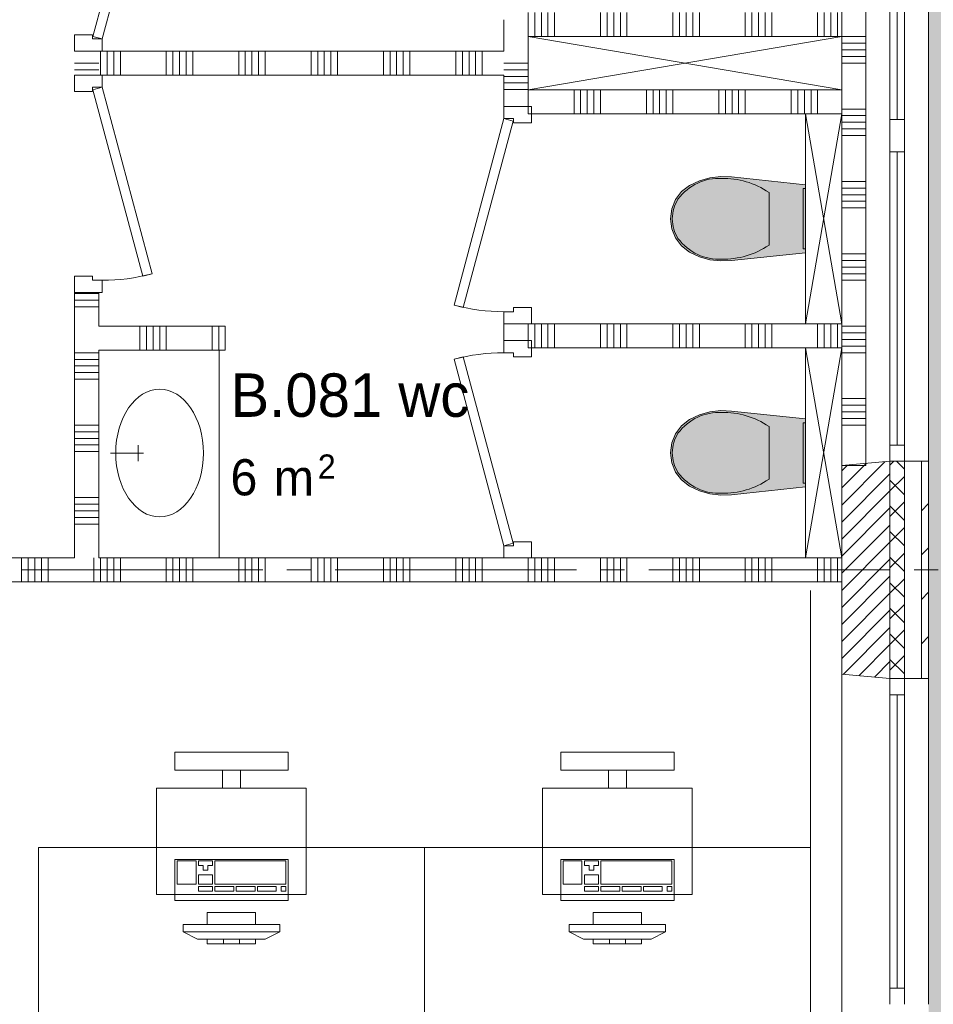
# Paper-space layout '19061B VOn 012b Plattegrond tweede verdieping' of a CAD drawing. Header units: millimetres. Extents: x 10 to 1052, y 0 to 594.
# Tile 16 of 50: x 253 to 291, y 297 to 338. Entities that reach past the tile are written whole.
import ezdxf
from ezdxf.xclip import XClip

# ---------------------------------------------------------------- set-up
doc = ezdxf.new("R2010")
doc.units = ezdxf.units.MM
doc.header["$MEASUREMENT"] = 0
doc.header["$XCLIPFRAME"] = 0
doc.linetypes.add('B0204', pattern=[13, 10, -1, 1, -1])
for name, color, linetype in [('21 Buitenwanden', 7, 'Continuous'), ('21 Buitenwanden Doorsnede-arcering', 7, 'Continuous'), ('21 Buitenwanden Laagscheidingslijnen', 7, 'Continuous'), ('21 Buitenwanden Ramen', 7, 'Continuous'), ('22 NC Binnenwanden', 7, 'Continuous'), ('22 NC Binnenwanden Deuren', 7, 'Continuous'), ('22 NC Binnenwanden Doorsnede-arcering', 7, 'Continuous'), ('23 Vloeren', 7, 'Continuous'), ('67 Radiatoren - lijn', 7, 'Continuous'), ('74 Sanitair', 7, 'Continuous'), ('74 Sanitair Afdek-arcering', 7, 'Continuous'), ('A Stramien', 7, 'Continuous'), ('New_82 Interieur', 7, 'Continuous'), ('New_Z Ruimtebenaming 2D arcering', 7, 'Continuous'), ('Z Ruimtebenaming', 7, 'Continuous')]:
    doc.layers.add(name, color=color, linetype=linetype)
doc.styles.add('GENERATED_STYLE_2', font='txt')

# ---------------------------------------------------------------- blocks, each defined once
blk = doc.blocks.new('*X3')
at = {"layer": '22 NC Binnenwanden Doorsnede-arcering', "color": 7, "linetype": 'Continuous', "lineweight": 0}
for p, q in [((286.76, 341.758), (287.584, 341.758)), ((287.584, 341.758), (287.76, 341.758)), ((286.76, 339.855), (287.584, 339.855)), ((286.76, 339.581), (287.584, 339.581)), ((287.584, 339.855), (287.76, 339.855)), ((287.584, 339.581), (287.76, 339.581)), ((286.76, 339.306), (287.584, 339.306)), ((287.584, 339.306), (287.76, 339.306)), ((286.76, 339.032), (287.584, 339.032)), ((286.76, 338.758), (287.584, 338.758)), ((287.584, 339.032), (287.76, 339.032)), ((287.584, 338.758), (287.76, 338.758)), ((286.76, 336.855), (287.584, 336.855)), ((287.584, 336.855), (287.76, 336.855)), ((286.76, 336.581), (287.584, 336.581)), ((286.76, 336.306), (287.584, 336.306)), ((287.584, 336.581), (287.76, 336.581)), ((287.584, 336.306), (287.76, 336.306)), ((286.76, 336.032), (287.584, 336.032)), ((287.584, 336.032), (287.76, 336.032)), ((286.76, 335.758), (287.584, 335.758)), ((287.584, 335.758), (287.76, 335.758)), ((286.76, 333.855), (287.584, 333.855)), ((287.584, 333.855), (287.76, 333.855)), ((286.76, 333.581), (287.584, 333.581)), ((287.584, 333.581), (287.76, 333.581)), ((286.76, 333.306), (287.584, 333.306)), ((286.76, 333.032), (287.584, 333.032)), ((287.584, 333.306), (287.76, 333.306)), ((287.584, 333.032), (287.76, 333.032)), ((286.76, 332.758), (287.584, 332.758)), ((287.584, 332.758), (287.76, 332.758)), ((286.76, 330.855), (287.584, 330.855)), ((286.76, 330.581), (287.584, 330.581)), ((287.584, 330.855), (287.76, 330.855)), ((287.584, 330.581), (287.76, 330.581)), ((286.76, 330.306), (287.584, 330.306)), ((287.584, 330.306), (287.76, 330.306)), ((286.76, 330.032), (287.584, 330.032)), ((286.76, 329.758), (287.584, 329.758)), ((287.584, 330.032), (287.76, 330.032)), ((287.584, 329.758), (287.76, 329.758)), ((286.76, 327.855), (287.584, 327.855)), ((287.584, 327.855), (287.76, 327.855)), ((286.76, 327.581), (287.584, 327.581)), ((286.76, 327.306), (287.584, 327.306)), ((287.584, 327.581), (287.76, 327.581)), ((287.584, 327.306), (287.76, 327.306)), ((286.76, 327.032), (287.584, 327.032)), ((287.584, 327.032), (287.76, 327.032)), ((286.76, 326.758), (287.584, 326.758)), ((287.584, 326.758), (287.76, 326.758)), ((286.76, 324.855), (287.584, 324.855)), ((287.584, 324.855), (287.76, 324.855)), ((286.76, 324.581), (287.584, 324.581)), ((287.584, 324.581), (287.76, 324.581)), ((286.76, 324.306), (287.584, 324.306)), ((286.76, 324.032), (287.584, 324.032)), ((287.584, 324.306), (287.76, 324.306)), ((287.584, 324.032), (287.76, 324.032)), ((286.76, 323.758), (287.584, 323.758)), ((287.584, 323.758), (287.76, 323.758)), ((286.76, 321.855), (287.584, 321.855)), ((286.76, 321.581), (287.584, 321.581)), ((287.584, 321.855), (287.76, 321.855)), ((287.584, 321.581), (287.76, 321.581)), ((286.76, 321.306), (287.584, 321.306)), ((287.584, 321.306), (287.76, 321.306)), ((286.76, 321.032), (287.584, 321.032)), ((286.76, 320.758), (287.584, 320.758)), ((287.584, 321.032), (287.76, 321.032)), ((287.584, 320.758), (287.76, 320.758))]:
    blk.add_line(p, q, dxfattribs=at)
blk = doc.blocks.new('*X48')
at = {"layer": '22 NC Binnenwanden Doorsnede-arcering', "color": 7, "linetype": 'Continuous', "lineweight": 0}
for p, q in [((273.318, 335.758), (272.757, 335.758)), ((273.318, 335.483), (272.757, 335.483)), ((273.757, 335.758), (273.318, 335.758)), ((273.757, 335.483), (273.318, 335.483)), ((273.318, 335.209), (272.757, 335.209)), ((273.757, 335.209), (273.318, 335.209)), ((273.318, 334.935), (272.757, 334.935)), ((273.318, 334.66), (272.757, 334.66)), ((273.757, 334.935), (273.318, 334.935)), ((273.757, 334.66), (273.318, 334.66))]:
    blk.add_line(p, q, dxfattribs=at)
blk = doc.blocks.new('*X51')
at = {"layer": '22 NC Binnenwanden Doorsnede-arcering', "color": 7, "linetype": 'Continuous', "lineweight": 0}
for p, q in [((256.035, 336.258), (256.035, 335.258)), ((256.309, 336.258), (256.309, 335.258)), ((256.583, 336.258), (256.583, 335.258)), ((256.858, 336.258), (256.858, 335.258)), ((258.76, 336.258), (258.76, 335.258)), ((259.035, 336.258), (259.035, 335.258)), ((259.309, 336.258), (259.309, 335.258)), ((259.583, 336.258), (259.583, 335.258)), ((259.858, 336.258), (259.858, 335.258)), ((261.76, 336.258), (261.76, 335.258)), ((262.035, 336.258), (262.035, 335.258)), ((262.309, 336.258), (262.309, 335.258)), ((262.583, 336.258), (262.583, 335.258)), ((262.858, 336.258), (262.858, 335.258)), ((264.76, 336.258), (264.76, 335.258)), ((265.035, 336.258), (265.035, 335.258)), ((265.309, 336.258), (265.309, 335.258)), ((265.583, 336.258), (265.583, 335.258)), ((265.858, 336.258), (265.858, 335.258)), ((267.76, 336.258), (267.76, 335.258)), ((268.035, 336.258), (268.035, 335.258)), ((268.309, 336.258), (268.309, 335.258)), ((268.583, 336.258), (268.583, 335.258)), ((268.858, 336.258), (268.858, 335.258)), ((270.76, 336.258), (270.76, 335.258)), ((271.035, 336.258), (271.035, 335.258)), ((271.309, 336.258), (271.309, 335.258)), ((271.583, 336.258), (271.583, 335.258)), ((271.858, 336.258), (271.858, 335.258))]:
    blk.add_line(p, q, dxfattribs=at)
blk = doc.blocks.new('*X53')
at = {"layer": '22 NC Binnenwanden Doorsnede-arcering', "color": 7, "linetype": 'Continuous', "lineweight": 0}
for p, q in [((255.486, 326.209), (254.957, 326.209)), ((255.957, 326.209), (255.486, 326.209)), ((255.486, 325.935), (254.957, 325.935)), ((255.486, 325.66), (254.957, 325.66)), ((255.957, 325.935), (255.486, 325.935)), ((255.957, 325.66), (255.486, 325.66)), ((255.486, 323.758), (254.957, 323.758)), ((255.957, 323.758), (255.486, 323.758)), ((255.486, 323.483), (254.957, 323.483)), ((255.486, 323.209), (254.957, 323.209)), ((255.957, 323.483), (255.486, 323.483)), ((255.957, 323.209), (255.486, 323.209)), ((255.486, 322.935), (254.957, 322.935)), ((255.957, 322.935), (255.486, 322.935)), ((255.486, 322.66), (254.957, 322.66)), ((255.957, 322.66), (255.486, 322.66)), ((255.486, 320.758), (254.957, 320.758)), ((255.957, 320.758), (255.486, 320.758)), ((255.486, 320.483), (254.957, 320.483)), ((255.957, 320.483), (255.486, 320.483)), ((255.486, 320.209), (254.957, 320.209)), ((255.486, 319.935), (254.957, 319.935)), ((255.957, 320.209), (255.486, 320.209)), ((255.957, 319.935), (255.486, 319.935)), ((255.486, 319.66), (254.957, 319.66)), ((255.957, 319.66), (255.486, 319.66)), ((255.486, 317.758), (254.957, 317.758)), ((255.486, 317.483), (254.957, 317.483)), ((255.957, 317.758), (255.486, 317.758)), ((255.957, 317.483), (255.486, 317.483)), ((255.486, 317.209), (254.957, 317.209)), ((255.957, 317.209), (255.486, 317.209)), ((255.486, 316.935), (254.957, 316.935)), ((255.486, 316.66), (254.957, 316.66)), ((255.957, 316.935), (255.486, 316.935)), ((255.957, 316.66), (255.486, 316.66))]:
    blk.add_line(p, q, dxfattribs=at)
blk = doc.blocks.new('*X54')
at = {"layer": '22 NC Binnenwanden Doorsnede-arcering', "color": 7, "linetype": 'Continuous', "lineweight": 0}
for p, q in [((255.486, 335.758), (254.957, 335.758)), ((255.486, 335.483), (254.957, 335.483)), ((255.957, 335.758), (255.486, 335.758)), ((255.957, 335.483), (255.486, 335.483))]:
    blk.add_line(p, q, dxfattribs=at)
blk = doc.blocks.new('*X55')
at = {"layer": '22 NC Binnenwanden Doorsnede-arcering', "color": 7, "linetype": 'Continuous', "lineweight": 0}
for p, q in [((273.76, 324.958), (273.76, 323.958)), ((274.035, 324.958), (274.035, 323.958)), ((274.309, 324.958), (274.309, 323.958)), ((274.583, 324.958), (274.583, 323.958)), ((274.858, 324.958), (274.858, 323.958)), ((276.76, 324.958), (276.76, 323.958)), ((277.035, 324.958), (277.035, 323.958)), ((277.309, 324.958), (277.309, 323.958)), ((277.583, 324.958), (277.583, 323.958)), ((277.858, 324.958), (277.858, 323.958)), ((279.76, 324.958), (279.76, 323.958)), ((280.035, 324.958), (280.035, 323.958)), ((280.309, 324.958), (280.309, 323.958)), ((280.583, 324.958), (280.583, 323.958)), ((280.858, 324.958), (280.858, 323.958)), ((282.76, 324.958), (282.76, 323.958)), ((283.035, 324.958), (283.035, 323.958)), ((283.309, 324.958), (283.309, 323.958)), ((283.583, 324.958), (283.583, 323.958)), ((283.858, 324.958), (283.858, 323.958)), ((285.76, 324.958), (285.76, 323.958)), ((286.035, 324.958), (286.035, 323.958)), ((286.309, 324.958), (286.309, 323.958)), ((286.583, 324.958), (286.583, 323.958))]:
    blk.add_line(p, q, dxfattribs=at)
blk = doc.blocks.new('*X56')
at = {"layer": '22 NC Binnenwanden Doorsnede-arcering', "color": 7, "linetype": 'Continuous', "lineweight": 0}
for p, q in [((252.76, 315.258), (252.76, 314.258)), ((253.035, 315.258), (253.035, 314.258)), ((253.309, 315.258), (253.309, 314.258)), ((253.583, 315.258), (253.583, 314.258)), ((253.858, 315.258), (253.858, 314.258)), ((255.76, 315.258), (255.76, 314.258)), ((256.035, 315.258), (256.035, 314.258)), ((256.309, 315.258), (256.309, 314.258)), ((256.583, 315.258), (256.583, 314.258)), ((256.858, 315.258), (256.858, 314.258)), ((258.76, 315.258), (258.76, 314.258)), ((259.035, 315.258), (259.035, 314.258)), ((259.309, 315.258), (259.309, 314.258)), ((259.583, 315.258), (259.583, 314.258)), ((259.858, 315.258), (259.858, 314.258)), ((261.76, 315.258), (261.76, 314.258)), ((262.035, 315.258), (262.035, 314.258)), ((262.309, 315.258), (262.309, 314.258)), ((262.583, 315.258), (262.583, 314.258)), ((262.858, 315.258), (262.858, 314.258)), ((264.76, 315.258), (264.76, 314.258)), ((265.035, 315.258), (265.035, 314.258)), ((265.309, 315.258), (265.309, 314.258)), ((265.583, 315.258), (265.583, 314.258)), ((265.858, 315.258), (265.858, 314.258)), ((267.76, 315.258), (267.76, 314.258)), ((268.035, 315.258), (268.035, 314.258)), ((268.309, 315.258), (268.309, 314.258)), ((268.583, 315.258), (268.583, 314.258)), ((268.858, 315.258), (268.858, 314.258)), ((270.76, 315.258), (270.76, 314.258)), ((271.035, 315.258), (271.035, 314.258)), ((271.309, 315.258), (271.309, 314.258)), ((271.583, 315.258), (271.583, 314.258)), ((271.858, 315.258), (271.858, 314.258)), ((273.76, 315.258), (273.76, 314.258)), ((274.035, 315.258), (274.035, 314.258)), ((274.309, 315.258), (274.309, 314.258)), ((274.583, 315.258), (274.583, 314.258)), ((274.858, 315.258), (274.858, 314.258)), ((276.76, 315.258), (276.76, 314.258)), ((277.035, 315.258), (277.035, 314.258)), ((277.309, 315.258), (277.309, 314.258)), ((277.583, 315.258), (277.583, 314.258)), ((277.858, 315.258), (277.858, 314.258)), ((279.76, 315.258), (279.76, 314.258)), ((280.035, 315.258), (280.035, 314.258)), ((280.309, 315.258), (280.309, 314.258)), ((280.583, 315.258), (280.583, 314.258)), ((280.858, 315.258), (280.858, 314.258)), ((282.76, 315.258), (282.76, 314.258)), ((283.035, 315.258), (283.035, 314.258)), ((283.309, 315.258), (283.309, 314.258)), ((283.583, 315.258), (283.583, 314.258)), ((283.858, 315.258), (283.858, 314.258)), ((285.76, 315.258), (285.76, 314.258)), ((286.035, 315.258), (286.035, 314.258)), ((286.309, 315.258), (286.309, 314.258)), ((286.583, 315.258), (286.583, 314.258))]:
    blk.add_line(p, q, dxfattribs=at)
blk = doc.blocks.new('*X58')
at = {"layer": '22 NC Binnenwanden Doorsnede-arcering', "color": 7, "linetype": 'Continuous', "lineweight": 0}
for p, q in [((257.663, 323.858), (257.663, 324.858)), ((257.937, 323.858), (257.937, 324.858)), ((258.212, 323.858), (258.212, 324.858)), ((258.486, 323.858), (258.486, 324.858)), ((258.76, 323.858), (258.76, 324.858)), ((260.663, 323.858), (260.663, 324.858)), ((260.937, 323.858), (260.937, 324.858))]:
    blk.add_line(p, q, dxfattribs=at)
blk = doc.blocks.new('*X69')
at = {"layer": '22 NC Binnenwanden Doorsnede-arcering', "color": 7, "linetype": 'Continuous', "lineweight": 0}
for p, q in [((273.76, 337.858), (273.76, 336.858)), ((274.035, 337.858), (274.035, 336.858)), ((274.309, 337.858), (274.309, 336.858)), ((274.583, 337.858), (274.583, 336.858)), ((274.858, 337.858), (274.858, 336.858)), ((276.76, 337.858), (276.76, 336.858)), ((277.035, 337.858), (277.035, 336.858)), ((277.309, 337.858), (277.309, 336.858)), ((277.583, 337.858), (277.583, 336.858)), ((277.858, 337.858), (277.858, 336.858)), ((279.76, 337.858), (279.76, 336.858)), ((280.035, 337.858), (280.035, 336.858)), ((280.309, 337.858), (280.309, 336.858)), ((280.583, 337.858), (280.583, 336.858)), ((280.858, 337.858), (280.858, 336.858)), ((282.76, 337.858), (282.76, 336.858)), ((283.035, 337.858), (283.035, 336.858)), ((283.309, 337.858), (283.309, 336.858)), ((283.583, 337.858), (283.583, 336.858)), ((283.858, 337.858), (283.858, 336.858)), ((285.76, 337.858), (285.76, 336.858)), ((286.035, 337.858), (286.035, 336.858)), ((286.309, 337.858), (286.309, 336.858)), ((286.583, 337.858), (286.583, 336.858))]:
    blk.add_line(p, q, dxfattribs=at)
blk = doc.blocks.new('*X70')
at = {"layer": '22 NC Binnenwanden Doorsnede-arcering', "color": 7, "linetype": 'Continuous', "lineweight": 0}
for p, q in [((273.76, 334.475), (273.76, 334.658)), ((275.663, 334.475), (275.663, 334.658)), ((275.937, 334.475), (275.937, 334.658)), ((276.212, 334.475), (276.212, 334.658)), ((276.486, 334.475), (276.486, 334.658)), ((276.76, 334.475), (276.76, 334.658)), ((278.663, 334.475), (278.663, 334.658)), ((278.937, 334.475), (278.937, 334.658)), ((279.212, 334.475), (279.212, 334.658)), ((279.486, 334.475), (279.486, 334.658)), ((279.76, 334.475), (279.76, 334.658)), ((281.663, 334.475), (281.663, 334.658)), ((281.937, 334.475), (281.937, 334.658)), ((282.212, 334.475), (282.212, 334.658)), ((282.486, 334.475), (282.486, 334.658)), ((282.76, 334.475), (282.76, 334.658)), ((284.663, 334.475), (284.663, 334.658)), ((284.937, 334.475), (284.937, 334.658)), ((285.212, 334.475), (285.212, 334.658)), ((285.486, 334.475), (285.486, 334.658)), ((285.76, 334.475), (285.76, 334.658)), ((273.76, 333.658), (273.76, 334.475)), ((275.663, 333.658), (275.663, 334.475)), ((275.937, 333.658), (275.937, 334.475)), ((276.212, 333.658), (276.212, 334.475)), ((276.486, 333.658), (276.486, 334.475)), ((276.76, 333.658), (276.76, 334.475)), ((278.663, 333.658), (278.663, 334.475)), ((278.937, 333.658), (278.937, 334.475)), ((279.212, 333.658), (279.212, 334.475)), ((279.486, 333.658), (279.486, 334.475)), ((279.76, 333.658), (279.76, 334.475)), ((281.663, 333.658), (281.663, 334.475)), ((281.937, 333.658), (281.937, 334.475)), ((282.212, 333.658), (282.212, 334.475)), ((282.486, 333.658), (282.486, 334.475)), ((282.76, 333.658), (282.76, 334.475)), ((284.663, 333.658), (284.663, 334.475)), ((284.937, 333.658), (284.937, 334.475)), ((285.212, 333.658), (285.212, 334.475)), ((285.486, 333.658), (285.486, 334.475)), ((285.76, 333.658), (285.76, 334.475))]:
    blk.add_line(p, q, dxfattribs=at)
blk = doc.blocks.new('Drawing_2_1', base_point=(162.76, 134.758))
at = {"layer": '21 Buitenwanden Doorsnede-arcering', "linetype": 'Continuous', "lineweight": 0, "true_color": 0x000000}
h = blk.add_hatch(dxfattribs=at)
h.set_pattern_fill('220_Gewapend_beton___pre_2B', color=18, style=0, pattern_type=2)
h.set_pattern_definition([(45, (162.76037, 134.7577), (-0.3535534, 0.3535534), [])])
h.paths.add_polyline_path([(288.76, 319.258), (286.76, 319.083), (286.76, 310.433), (288.76, 310.258)])
h = blk.add_hatch(dxfattribs=at)
h.set_pattern_fill('415_Isolatie_ruit_0001', color=18, style=0, pattern_type=2)
h.set_pattern_definition([(135, (162.7604, 134.7577), (0.53033, 0.53033), []), (225, (162.7604, 134.7577), (-0.53033, 0.53033), [])])
h.paths.add_polyline_path([(288.76, 310.258), (289.36, 310.258), (289.36, 319.258), (288.76, 319.258)])
h = blk.add_hatch(dxfattribs=at)
h.set_pattern_fill('160_Natuursteen_0001', color=18, style=0, pattern_type=2)
h.set_pattern_definition([(45, (162.7604, 134.7577), (-1.838478, 1.838478), []), (45, (161.8411, 135.677), (-1.838478, 1.838478), [1.95, -0.65, 0, -0.65])])
h.paths.add_polyline_path([(290.06, 319.258), (290.06, 310.258), (290.36, 310.258), (290.36, 319.258)])
at = {"layer": '74 Sanitair Afdek-arcering', "linetype": 'Continuous', "lineweight": 0, "true_color": 0xffffff}
for points in [[(281.293, 327.613), (281.742, 327.559), (282.195, 327.574), (285.26, 327.898), (285.26, 330.717), (282.195, 331.041), (281.742, 331.057), (281.293, 331.002), (280.858, 330.878), (280.447, 330.688), (280.121, 330.432), (279.872, 330.101), (279.715, 329.718), (279.66, 329.308), (279.715, 328.897), (279.872, 328.514), (280.121, 328.184), (280.447, 327.928), (280.858, 327.738)], [(281.293, 317.913), (281.742, 317.859), (282.195, 317.874), (285.26, 318.198), (285.26, 321.017), (282.195, 321.341), (281.742, 321.357), (281.293, 321.302), (280.858, 321.178), (280.447, 320.988), (280.121, 320.732), (279.872, 320.401), (279.715, 320.018), (279.66, 319.608), (279.715, 319.197), (279.872, 318.814), (280.121, 318.484), (280.447, 318.228), (280.858, 318.038)]]:
    blk.add_hatch(color=7, dxfattribs=at).paths.add_polyline_path(points)
at = {"layer": 'New_Z Ruimtebenaming 2D arcering', "linetype": 'Continuous', "lineweight": 0, "true_color": 0xffffff}
blk.add_hatch(color=7, dxfattribs=at).paths.add_polyline_path([(492.335, 340.158), (377.16, 340.158), (377.16, 355.158), (290.36, 355.158), (290.36, 237.183), (492.335, 237.183)])
at = {"layer": '21 Buitenwanden', "color": 3, "linetype": 'Continuous', "lineweight": 0}
for p, q in [((288.76, 319.258), (286.76, 319.083)), ((288.76, 310.258), (286.76, 310.433))]:
    blk.add_line(p, q, dxfattribs=at)
at = {"layer": '21 Buitenwanden', "color": 1, "linetype": 'Continuous', "lineweight": 0}
for p, q in [((289.36, 319.258), (288.76, 319.258)), ((289.36, 310.258), (288.76, 310.258))]:
    blk.add_line(p, q, dxfattribs=at)
at = {"layer": '21 Buitenwanden', "color": 9, "linetype": 'Continuous', "lineweight": 0}
for p, q in [((290.06, 319.258), (289.36, 319.258)), ((290.06, 310.258), (289.36, 310.258))]:
    blk.add_line(p, q, dxfattribs=at)
at = {"layer": '21 Buitenwanden', "color": 2, "linetype": 'Continuous', "lineweight": 0}
for p, q in [((290.36, 319.258), (290.06, 319.258)), ((290.36, 310.258), (290.06, 310.258))]:
    blk.add_line(p, q, dxfattribs=at)
at = {"layer": '21 Buitenwanden', "color": 3, "linetype": 'Continuous', "lineweight": 0, "flags": 128}
blk.add_lwpolyline([(286.76, 319.083), (286.76, 310.433)], dxfattribs=at)
at = {"layer": '21 Buitenwanden', "color": 2, "linetype": 'Continuous', "lineweight": 0, "flags": 128}
blk.add_lwpolyline([(290.36, 310.258), (290.36, 319.258)], dxfattribs=at)
at = {"layer": '21 Buitenwanden Laagscheidingslijnen', "color": 3, "linetype": 'Continuous', "lineweight": 0}
blk.add_line((288.76, 310.258), (288.76, 319.258), dxfattribs=at)
at = {"layer": '21 Buitenwanden Laagscheidingslijnen', "color": 1, "linetype": 'Continuous', "lineweight": 0}
blk.add_line((289.36, 310.258), (289.36, 319.258), dxfattribs=at)
at = {"layer": '21 Buitenwanden Laagscheidingslijnen', "color": 2, "linetype": 'Continuous', "lineweight": 0}
blk.add_line((290.06, 310.258), (290.06, 319.258), dxfattribs=at)
at = {"layer": '21 Buitenwanden Ramen', "color": 9, "linetype": 'Continuous', "lineweight": 0}
for p, q in [((286.76, 341.933), (286.76, 332.758)), ((290.36, 341.758), (290.36, 332.758)), ((288.76, 333.428), (288.76, 341.088)), ((289.06, 341.088), (289.06, 333.428)), ((289.36, 341.088), (289.36, 333.428)), ((286.76, 332.758), (286.76, 319.083)), ((290.36, 332.758), (290.36, 319.258)), ((290.06, 319.258), (289.36, 319.258)), ((286.76, 296.758), (286.76, 310.433)), ((290.06, 310.258), (289.36, 310.258)), ((290.36, 296.758), (290.36, 310.258))]:
    blk.add_line(p, q, dxfattribs=at)
at = {"layer": '21 Buitenwanden Ramen', "color": 1, "linetype": 'Continuous', "lineweight": 0}
for p, q in [((288.76, 332.758), (288.76, 333.428)), ((288.76, 333.428), (289.36, 333.428)), ((289.36, 333.428), (289.36, 332.758)), ((288.76, 332.088), (288.76, 332.758)), ((289.36, 332.758), (289.36, 332.088)), ((289.36, 332.088), (288.76, 332.088)), ((288.76, 319.928), (288.76, 332.088)), ((289.06, 332.088), (289.06, 319.928)), ((289.36, 332.088), (289.36, 319.928)), ((288.76, 319.258), (288.76, 319.928)), ((288.76, 319.928), (289.36, 319.928)), ((289.36, 319.928), (289.36, 319.258)), ((289.36, 319.258), (288.76, 319.258)), ((289.36, 319.258), (288.76, 319.258)), ((288.76, 310.258), (288.76, 309.588)), ((289.36, 310.258), (288.76, 310.258)), ((289.36, 310.258), (288.76, 310.258)), ((289.36, 309.588), (289.36, 310.258)), ((288.76, 309.588), (289.36, 309.588)), ((288.76, 309.588), (288.76, 297.428)), ((289.06, 297.428), (289.06, 309.588)), ((289.36, 297.428), (289.36, 309.588)), ((289.36, 297.428), (288.76, 297.428)), ((288.76, 297.428), (288.76, 296.758)), ((289.36, 296.758), (289.36, 297.428))]:
    blk.add_line(p, q, dxfattribs=at)
at = {"layer": '21 Buitenwanden Ramen', "color": 3, "linetype": 'Continuous', "lineweight": 0}
for p, q in [((288.76, 319.258), (286.76, 319.083)), ((288.76, 310.258), (286.76, 310.433))]:
    blk.add_line(p, q, dxfattribs=at)
at = {"layer": '21 Buitenwanden Ramen', "color": 2, "linetype": 'Continuous', "lineweight": 0}
for p, q in [((290.36, 319.258), (290.06, 319.258)), ((290.36, 310.258), (290.06, 310.258))]:
    blk.add_line(p, q, dxfattribs=at)
at = {"layer": '22 NC Binnenwanden', "color": 1, "linetype": 'Continuous', "lineweight": 0}
for p, q in [((254.957, 336.258), (255.957, 336.258)), ((254.957, 335.258), (255.957, 335.258)), ((272.757, 333.958), (273.757, 333.958)), ((254.957, 326.258), (255.957, 326.258)), ((272.757, 324.958), (273.757, 324.958)), ((272.757, 324.258), (273.757, 324.258)), ((272.757, 315.258), (273.757, 315.258))]:
    blk.add_line(p, q, dxfattribs=at)
at = {"layer": '22 NC Binnenwanden', "color": 1, "linetype": 'Continuous', "lineweight": 0, "flags": 128}
for points in [[(287.76, 319.083), (287.76, 341.938)], [(272.757, 337.558), (272.757, 336.258)], [(273.757, 334.658), (273.757, 336.858)], [(273.757, 336.858), (286.76, 336.858)], [(286.76, 336.858), (286.76, 334.658)], [(272.757, 336.258), (255.957, 336.258)], [(255.957, 335.258), (272.757, 335.258)], [(272.757, 335.258), (272.757, 333.958)], [(286.76, 334.658), (273.757, 334.658)], [(273.757, 333.658), (286.76, 333.658)], [(286.76, 333.658), (286.76, 324.958)], [(254.957, 326.258), (254.957, 315.258)], [(255.957, 324.858), (255.957, 326.258)], [(261.207, 324.858), (255.957, 324.858)], [(261.207, 323.858), (261.207, 324.858)], [(272.757, 324.958), (272.757, 324.258)], [(286.76, 324.958), (273.757, 324.958)], [(273.757, 323.958), (286.76, 323.958)], [(286.76, 323.958), (286.76, 319.083)], [(255.957, 315.258), (255.957, 323.858)], [(255.957, 323.858), (261.207, 323.858)], [(286.76, 319.083), (287.76, 319.083)], [(254.957, 315.258), (237.357, 315.258)], [(272.757, 315.258), (255.957, 315.258)], [(286.76, 315.258), (273.757, 315.258)], [(286.76, 314.258), (286.76, 315.258)], [(237.357, 314.258), (286.76, 314.258)]]:
    blk.add_lwpolyline(points, dxfattribs=at)
at = {"layer": '22 NC Binnenwanden Deuren', "color": 1, "linetype": 'Continuous', "lineweight": 0}
for p, q in [((255.711, 336.861), (257.782, 344.589)), ((258.168, 344.485), (256.097, 336.758)), ((255.697, 336.928), (254.957, 336.928)), ((254.957, 336.928), (254.957, 336.258)), ((255.697, 336.758), (255.697, 336.928)), ((256.097, 336.758), (255.697, 336.758)), ((256.097, 336.758), (255.711, 336.861)), ((256.097, 336.258), (256.097, 336.758)), ((254.957, 336.258), (256.097, 336.258)), ((254.957, 336.258), (255.957, 336.258)), ((254.957, 336.258), (255.957, 336.258)), ((254.957, 335.258), (256.097, 335.258)), ((254.957, 334.588), (254.957, 335.258)), ((254.957, 335.258), (255.957, 335.258)), ((254.957, 335.258), (255.957, 335.258)), ((256.097, 335.258), (256.097, 334.758)), ((255.697, 334.588), (254.957, 334.588)), ((256.097, 334.758), (255.697, 334.758)), ((255.697, 334.758), (255.697, 334.588)), ((256.097, 334.758), (255.711, 334.654)), ((255.711, 334.654), (257.782, 326.927)), ((258.168, 327.03), (256.097, 334.758)), ((273.897, 333.958), (272.757, 333.958)), ((272.757, 333.958), (272.757, 333.458)), ((272.757, 333.958), (273.757, 333.958)), ((272.757, 333.958), (273.757, 333.958)), ((273.897, 333.288), (273.897, 333.958)), ((270.687, 325.73), (272.757, 333.458)), ((273.144, 333.354), (271.073, 325.627)), ((272.757, 333.458), (273.157, 333.458)), ((272.757, 333.458), (273.144, 333.354)), ((273.157, 333.458), (273.157, 333.288)), ((273.157, 333.288), (273.897, 333.288)), ((254.957, 326.928), (255.697, 326.928)), ((254.957, 326.258), (254.957, 326.928)), ((255.697, 326.928), (255.697, 326.758)), ((257.782, 326.927), (258.168, 327.03)), ((255.697, 326.758), (256.097, 326.758)), ((256.097, 326.758), (256.097, 326.258)), ((256.097, 326.258), (254.957, 326.258)), ((254.957, 326.258), (255.957, 326.258)), ((254.957, 326.258), (255.957, 326.258)), ((271.073, 325.627), (270.687, 325.73)), ((273.897, 325.628), (273.157, 325.628)), ((273.157, 325.628), (273.157, 325.458)), ((273.897, 324.958), (273.897, 325.628)), ((273.157, 325.458), (272.757, 325.458)), ((272.757, 325.458), (272.757, 324.958)), ((272.757, 324.958), (273.897, 324.958)), ((272.757, 324.958), (273.757, 324.958)), ((272.757, 324.958), (273.757, 324.958)), ((272.757, 323.758), (272.757, 324.258)), ((272.757, 324.258), (273.897, 324.258)), ((272.757, 324.258), (273.757, 324.258)), ((272.757, 324.258), (273.757, 324.258)), ((273.897, 324.258), (273.897, 323.588)), ((271.073, 323.589), (270.687, 323.485)), ((273.144, 315.861), (271.073, 323.589)), ((273.157, 323.758), (272.757, 323.758)), ((273.157, 323.588), (273.157, 323.758)), ((273.897, 323.588), (273.157, 323.588)), ((270.687, 323.485), (272.757, 315.758)), ((272.757, 315.758), (273.144, 315.861)), ((273.157, 315.758), (273.157, 315.928)), ((273.157, 315.928), (273.897, 315.928)), ((273.897, 315.928), (273.897, 315.258)), ((272.757, 315.258), (272.757, 315.758)), ((272.757, 315.758), (273.157, 315.758)), ((273.897, 315.258), (272.757, 315.258)), ((272.757, 315.258), (273.757, 315.258)), ((272.757, 315.258), (273.757, 315.258))]:
    blk.add_line(p, q, dxfattribs=at)
for centre, start, end in [((256.097, 334.758), 270, 285), ((272.757, 333.458), 255, 270), ((272.757, 315.758), 90, 105)]:
    blk.add_arc(centre, 8, start, end, dxfattribs=at)
at = {"layer": '23 Vloeren', "color": 1, "linetype": 'Continuous', "lineweight": 0, "flags": 128}
for points in [[(286.76, 136.758), (286.76, 358.758), (236.757, 358.758), (236.757, 380.898), (286.76, 380.898), (286.76, 358.758), (380.76, 358.758), (380.76, 343.758), (808.76, 343.758)], [(273.757, 336.858), (286.76, 334.658)], [(273.757, 334.658), (286.76, 336.858)]]:
    blk.add_lwpolyline(points, dxfattribs=at)
at = {"layer": '67 Radiatoren - lijn', "color": 9, "linetype": 'Continuous', "lineweight": 0, "flags": 128}
blk.add_lwpolyline([(285.46, 313.908), (285.46, 168.258), (285.46, 138.058), (241.76, 138.058)], dxfattribs=at)
at = {"layer": '74 Sanitair', "color": 1, "linetype": 'Continuous', "lineweight": 0}
for p, q in [((285.26, 324.958), (286.76, 333.658)), ((286.76, 324.958), (285.26, 333.658)), ((283.746, 330.397), (283.746, 329.308)), ((283.746, 329.308), (283.746, 328.218)), ((285.26, 315.258), (286.76, 323.958)), ((286.76, 315.258), (285.26, 323.958)), ((283.746, 320.697), (283.746, 319.608)), ((257.59, 319.599), (257.59, 319.93)), ((256.445, 319.599), (257.808, 319.599)), ((257.59, 319.599), (257.59, 319.268)), ((283.746, 319.608), (283.746, 318.518))]:
    blk.add_line(p, q, dxfattribs=at)
at = {"layer": '74 Sanitair', "color": 1, "linetype": 'Continuous', "lineweight": 0, "flags": 128}
for points in [[(285.26, 324.958), (285.26, 333.658), (286.76, 333.658), (286.76, 324.958)], [(281.293, 327.613), (280.858, 327.738), (280.447, 327.928), (280.121, 328.184), (279.872, 328.514), (279.715, 328.897), (279.66, 329.308), (279.715, 329.718), (279.872, 330.101), (280.121, 330.432), (280.447, 330.688), (280.858, 330.878), (281.293, 331.002), (281.742, 331.057), (282.195, 331.041), (285.26, 330.717), (285.26, 327.898), (282.195, 327.574), (281.742, 327.559)], [(285.26, 328.058), (285.16, 328.058), (285.16, 330.558), (285.26, 330.558)], [(285.26, 315.258), (285.26, 323.958), (286.76, 323.958), (286.76, 315.258)], [(260.957, 315.258), (260.957, 323.858), (255.957, 323.858), (255.957, 315.258)], [(281.293, 317.913), (280.858, 318.038), (280.447, 318.228), (280.121, 318.484), (279.872, 318.814), (279.715, 319.197), (279.66, 319.608), (279.715, 320.018), (279.872, 320.401), (280.121, 320.732), (280.447, 320.988), (280.858, 321.178), (281.293, 321.302), (281.742, 321.357), (282.195, 321.341), (285.26, 321.017), (285.26, 318.198), (282.195, 317.874), (281.742, 317.859)], [(285.26, 318.358), (285.16, 318.358), (285.16, 320.858), (285.26, 320.858)]]:
    blk.add_lwpolyline(points, close=True, dxfattribs=at)
at = {"layer": '74 Sanitair', "color": 1, "linetype": 'Continuous', "lineweight": 0}
for centre, major_axis, start_param, end_param in [((281.653, 328.413), (0, 2.569), 6.227458, 7.128046), ((281.866, 326.727), (0, 4.253), 5.753783, 6.306803), ((280.949, 329.3), (0, 1.385), 0.938292, 1.564935), ((280.949, 329.316), (0, 1.385), 1.576657, 2.203301), ((281.653, 330.202), (0, 2.569), 2.296735, 3.197324), ((281.866, 331.889), (0, 4.253), 3.117977, 3.670997), ((281.653, 318.713), (0, 2.569), 6.227458, 7.128046), ((281.866, 317.027), (0, 4.253), 5.753783, 6.306803), ((280.949, 319.6), (0, 1.385), 0.938292, 1.564935), ((280.949, 319.616), (0, 1.385), 1.576657, 2.203301), ((281.653, 320.502), (0, 2.569), 2.296735, 3.197324), ((281.866, 322.189), (0, 4.253), 3.117977, 3.670997)]:
    blk.add_ellipse(centre, major_axis=major_axis, ratio=0.875546, start_param=start_param, end_param=end_param, dxfattribs=at)
blk.add_ellipse((258.483, 319.601), major_axis=(0, 2.646), ratio=0.687104, dxfattribs=at)
at = {"layer": 'A Stramien', "color": 9, "linetype": 'B0204', "lineweight": 0}
for p, q in [((288.76, 516.758), (288.76, 94.758)), ((122.76, 314.758), (850.76, 314.758))]:
    blk.add_line(p, q, dxfattribs=at)
at = {"layer": 'New_82 Interieur', "color": 1, "linetype": 'Continuous', "lineweight": 0}
for p, q in [((259.992, 302.709), (259.208, 302.709)), ((259.208, 302.709), (259.208, 301.74)), ((259.992, 301.74), (259.992, 302.709)), ((260.677, 302.709), (260.09, 302.709)), ((260.09, 302.709), (260.09, 302.515)), ((260.09, 302.515), (260.285, 302.515)), ((260.285, 302.515), (260.285, 302.321)), ((260.481, 302.321), (260.481, 302.515)), ((260.481, 302.515), (260.677, 302.515)), ((260.677, 302.515), (260.677, 302.709)), ((263.713, 302.709), (260.775, 302.709)), ((260.775, 302.709), (260.775, 301.74)), ((263.713, 301.74), (263.713, 302.709)), ((275.992, 302.709), (275.208, 302.709)), ((275.208, 302.709), (275.208, 301.74)), ((275.992, 301.74), (275.992, 302.709)), ((276.677, 302.709), (276.09, 302.709)), ((276.09, 302.709), (276.09, 302.515)), ((276.09, 302.515), (276.285, 302.515)), ((276.285, 302.515), (276.285, 302.321)), ((276.481, 302.321), (276.481, 302.515)), ((276.481, 302.515), (276.677, 302.515)), ((276.677, 302.515), (276.677, 302.709)), ((279.713, 302.709), (276.775, 302.709)), ((276.775, 302.709), (276.775, 301.74)), ((279.713, 301.74), (279.713, 302.709)), ((260.677, 302.127), (260.09, 302.127)), ((260.09, 302.127), (260.09, 301.74)), ((260.285, 302.321), (260.481, 302.321)), ((260.677, 301.74), (260.677, 302.127)), ((276.677, 302.127), (276.09, 302.127)), ((276.09, 302.127), (276.09, 301.74)), ((276.285, 302.321), (276.481, 302.321)), ((276.677, 301.74), (276.677, 302.127)), ((259.208, 301.74), (259.992, 301.74)), ((260.09, 301.74), (260.677, 301.74)), ((260.677, 301.643), (260.09, 301.643)), ((260.09, 301.643), (260.09, 301.449)), ((260.677, 301.449), (260.677, 301.643)), ((260.775, 301.74), (263.713, 301.74)), ((261.558, 301.643), (260.775, 301.643)), ((260.775, 301.643), (260.775, 301.449)), ((261.558, 301.449), (261.558, 301.643)), ((262.44, 301.643), (261.656, 301.643)), ((261.656, 301.643), (261.656, 301.449)), ((262.44, 301.449), (262.44, 301.643)), ((263.321, 301.643), (262.538, 301.643)), ((262.538, 301.643), (262.538, 301.449)), ((263.321, 301.449), (263.321, 301.643)), ((263.713, 301.643), (263.517, 301.643)), ((263.517, 301.643), (263.517, 301.449)), ((263.713, 301.449), (263.713, 301.643)), ((275.208, 301.74), (275.992, 301.74)), ((276.09, 301.74), (276.677, 301.74)), ((276.677, 301.643), (276.09, 301.643)), ((276.09, 301.643), (276.09, 301.449)), ((276.677, 301.449), (276.677, 301.643)), ((276.775, 301.74), (279.713, 301.74)), ((277.558, 301.643), (276.775, 301.643)), ((276.775, 301.643), (276.775, 301.449)), ((277.558, 301.449), (277.558, 301.643)), ((278.44, 301.643), (277.656, 301.643)), ((277.656, 301.643), (277.656, 301.449)), ((278.44, 301.449), (278.44, 301.643)), ((279.321, 301.643), (278.538, 301.643)), ((278.538, 301.643), (278.538, 301.449)), ((279.321, 301.449), (279.321, 301.643)), ((279.713, 301.643), (279.517, 301.643)), ((279.517, 301.643), (279.517, 301.449)), ((279.713, 301.449), (279.713, 301.643)), ((260.09, 301.449), (260.677, 301.449)), ((260.775, 301.449), (261.558, 301.449)), ((261.656, 301.449), (262.44, 301.449)), ((262.538, 301.449), (263.321, 301.449)), ((263.517, 301.449), (263.713, 301.449)), ((276.09, 301.449), (276.677, 301.449)), ((276.775, 301.449), (277.558, 301.449)), ((277.656, 301.449), (278.44, 301.449)), ((278.538, 301.449), (279.321, 301.449)), ((279.517, 301.449), (279.713, 301.449)), ((262.46, 300.558), (260.46, 300.558)), ((260.46, 300.558), (260.46, 300.058)), ((262.46, 300.058), (262.46, 300.558)), ((278.46, 300.558), (276.46, 300.558)), ((276.46, 300.558), (276.46, 300.058)), ((278.46, 300.058), (278.46, 300.558)), ((263.46, 300.058), (259.46, 300.058)), ((259.46, 300.058), (259.46, 299.758)), ((260.46, 300.058), (262.46, 300.058)), ((263.46, 299.758), (263.46, 300.058)), ((279.46, 300.058), (275.46, 300.058)), ((275.46, 300.058), (275.46, 299.758)), ((276.46, 300.058), (278.46, 300.058)), ((279.46, 299.758), (279.46, 300.058)), ((259.46, 299.758), (263.46, 299.758)), ((259.46, 299.758), (260.06, 299.458)), ((263.46, 299.758), (262.86, 299.458)), ((275.46, 299.758), (279.46, 299.758)), ((275.46, 299.758), (276.06, 299.458)), ((279.46, 299.758), (278.86, 299.458)), ((262.86, 299.458), (260.06, 299.458)), ((262.46, 299.458), (260.46, 299.458)), ((260.46, 299.458), (260.46, 299.258)), ((260.46, 299.258), (262.46, 299.258)), ((261.127, 299.458), (261.127, 299.258)), ((261.794, 299.458), (261.794, 299.258)), ((262.46, 299.258), (262.46, 299.458)), ((278.86, 299.458), (276.06, 299.458)), ((278.46, 299.458), (276.46, 299.458)), ((276.46, 299.458), (276.46, 299.258)), ((276.46, 299.258), (278.46, 299.258)), ((277.127, 299.458), (277.127, 299.258)), ((277.794, 299.458), (277.794, 299.258)), ((278.46, 299.258), (278.46, 299.458))]:
    blk.add_line(p, q, dxfattribs=at)
at = {"layer": 'New_82 Interieur', "color": 1, "linetype": 'Continuous', "lineweight": 0, "flags": 128}
for points in [[(263.81, 307.208), (263.81, 306.458), (259.11, 306.458), (259.11, 307.208)], [(279.81, 307.208), (279.81, 306.458), (275.11, 306.458), (275.11, 307.208)], [(261.085, 305.708), (261.085, 306.458), (261.835, 306.458), (261.835, 305.708)], [(277.085, 305.708), (277.085, 306.458), (277.835, 306.458), (277.835, 305.708)], [(264.56, 301.308), (258.36, 301.308), (258.36, 305.708), (264.56, 305.708)], [(280.56, 301.308), (274.36, 301.308), (274.36, 305.708), (280.56, 305.708)], [(269.46, 295.258), (253.46, 295.258), (253.46, 303.258), (269.46, 303.258)], [(285.46, 295.258), (269.46, 295.258), (269.46, 303.258), (285.46, 303.258)], [(263.81, 301.058), (263.81, 302.758), (259.11, 302.758), (259.11, 301.058)], [(279.81, 301.058), (279.81, 302.758), (275.11, 302.758), (275.11, 301.058)]]:
    blk.add_lwpolyline(points, close=True, dxfattribs=at)
at = {"layer": 'Z Ruimtebenaming', "color": 4, "linetype": 'Continuous', "lineweight": 0}
for name in ['*X3', '*X69', '*X51', '*X54', '*X48', '*X70', '*X53', '*X58', '*X55', '*X56']:
    blk.add_blockref(name, (0, 0), dxfattribs=at)
at = {"layer": 'Z Ruimtebenaming', "color": 2, "linetype": 'Continuous', "lineweight": 0, "attachment_point": 1, "style": 'GENERATED_STYLE_2'}
for s, insert, char_height in [('\\A1;{\\pql;\\pt0;\\fUbuntu|b0|i0|c0|p34;B.081 wc}', (261.42, 322.901), 1.8), ('\\A1;{\\pql;\\fUbuntu|b0|i0|c0|p34;2}', (265.041, 319.542), 1), ('\\A1;{\\pql;\\fUbuntu|b0|i0|c0|p34;6}', (261.42, 319.347), 1.5), ('\\A1;{\\pql;\\fUbuntu|b0|i0|c0|p34; m}', (262.656, 319.328), 1.5)]:
    blk.add_mtext(s, dxfattribs=dict(at, insert=insert, char_height=char_height))

psp = doc.layouts.new('19061B VOn 012b Plattegrond tweede verdieping')

# ---------------------------------------------------------------- block references
at = {"color": 4, "linetype": 'Continuous', "lineweight": 0}
ref = psp.add_blockref('Drawing_2_1', (162.76, 134.758), dxfattribs=at)
XClip(ref).set_block_clipping_path([(63.602702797, 41.749456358), (869.5607390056, 554.9340651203)])

doc.saveas('drawing.dxf')
